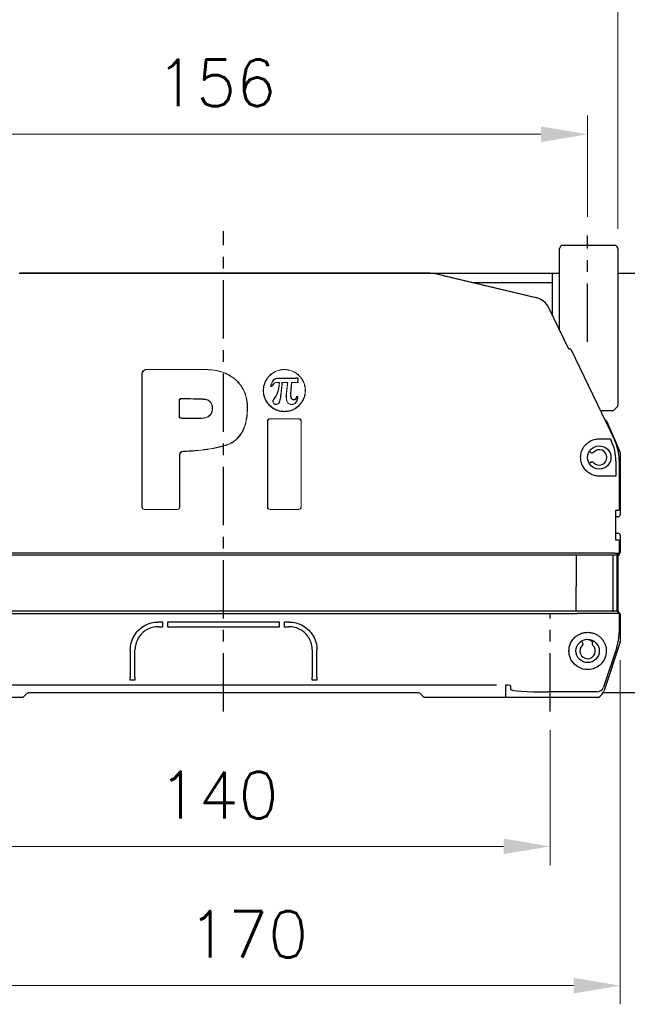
# Model space of a CAD drawing. Header units: millimetres. Extents: x 2163 to 8256, y 0 to 2680.
# Tile 25 of 47: x 5629 to 5759, y 655 to 866. Entities that reach past the tile are written whole.
import ezdxf

# ---------------------------------------------------------------- set-up
doc = ezdxf.new("R2010")
doc.units = ezdxf.units.MM
doc.linetypes.add('CENTERX2', pattern=[4, 2.5, -0.5, 0.5, -0.5])
doc.layers.add('可見 (ISO)', color=7, linetype='Continuous', lineweight=25)
doc.styles.add('尺寸標註', font='romans.shx', dxfattribs={"bigfont": 'CHINESET.SHX'})
doc.dimstyles.new('CNS4~1$0', dxfattribs={"dimtxt": 10, "dimasz": 10, "dimexe": 4, "dimexo": 4, "dimgap": 6, "dimtad": 1, "dimtoh": 1, "dimdsep": 46, "dimtxsty": '尺寸標註', "dimcen": 0, "dimclrd": 2, "dimclre": 2, "dimclrt": 3, "dimadec": 0, "dimazin": 2, "dimtp": 0.1, "dimtm": 0.1, "dimtfac": 0.71, "dimtmove": 0, "dimatfit": 0, "dimfxl": 4, "dimlwd": 13, "dimlwe": 13, "dimarcsym": 0})

# ---------------------------------------------------------------- blocks, each defined once
blk = doc.blocks.new('*D23')
at = {"color": 2, "lineweight": 13, "transparency": 16777216}
for p, q in [((5602.36, 713.86), (5602.36, 684.96)), ((5742.36, 713.86), (5742.36, 684.96)), ((5612.36, 688.96), (5732.36, 688.96))]:
    blk.add_line(p, q, dxfattribs=at)
at = {"color": 2, "transparency": 16777216}
for points in [[(5612.36, 690.63), (5612.36, 687.3), (5602.36, 688.96)], [(5732.36, 690.63), (5732.36, 687.3), (5742.36, 688.96)]]:
    blk.add_solid(points, dxfattribs=at)
at = {"layer": 'Defpoints', "color": 0, "transparency": 16777216}
for p in [(5602.36, 717.86), (5742.36, 717.86), (5742.36, 688.96)]:
    blk.add_point(p, dxfattribs=at)
at = {"color": 3, "transparency": 16777216, "insert": (5671.28, 699.96), "char_height": 10, "attachment_point": 5, "style": '尺寸標註'}
blk.add_mtext('140', dxfattribs=at)
blk = doc.blocks.new('*D24')
at = {"color": 2, "lineweight": 13, "transparency": 16777216}
for p, q in [((5587.36, 728.86), (5587.36, 655.1)), ((5757.36, 728.86), (5757.36, 655.1)), ((5597.36, 659.1), (5747.36, 659.1))]:
    blk.add_line(p, q, dxfattribs=at)
at = {"color": 2, "transparency": 16777216}
for points in [[(5597.36, 660.76), (5597.36, 657.43), (5587.36, 659.1)], [(5747.36, 660.76), (5747.36, 657.43), (5757.36, 659.1)]]:
    blk.add_solid(points, dxfattribs=at)
at = {"layer": 'Defpoints', "color": 0, "transparency": 16777216}
for p in [(5587.36, 732.86), (5757.36, 732.86), (5757.36, 659.1)]:
    blk.add_point(p, dxfattribs=at)
at = {"color": 3, "transparency": 16777216, "insert": (5677.6, 670.1), "char_height": 10, "attachment_point": 5, "style": '尺寸標註'}
blk.add_mtext('170', dxfattribs=at)
blk = doc.blocks.new('*D27')
at = {"color": 2, "lineweight": 13, "transparency": 16777216}
for p, q in [((5594.36, 823.96), (5594.36, 845.67)), ((5750.36, 823.96), (5750.36, 845.67)), ((5740.36, 841.67), (5604.36, 841.67))]:
    blk.add_line(p, q, dxfattribs=at)
at = {"color": 2, "transparency": 16777216}
for points in [[(5604.36, 843.33), (5604.36, 840), (5594.36, 841.67)], [(5740.36, 843.33), (5740.36, 840), (5750.36, 841.67)]]:
    blk.add_solid(points, dxfattribs=at)
at = {"layer": 'Defpoints', "color": 0, "transparency": 16777216}
for p in [(5594.36, 841.67), (5594.36, 819.96), (5750.36, 819.96)]:
    blk.add_point(p, dxfattribs=at)
at = {"color": 3, "transparency": 16777216, "insert": (5670.78, 852.67), "char_height": 10, "attachment_point": 5, "style": '尺寸標註'}
blk.add_mtext('156', dxfattribs=at)
blk = doc.blocks.new('*D28')
at = {"color": 2, "lineweight": 13, "transparency": 16777216}
for p, q in [((5587.86, 821.36), (5587.86, 874.05)), ((5756.86, 821.36), (5756.86, 874.05)), ((5746.86, 870.05), (5597.86, 870.05))]:
    blk.add_line(p, q, dxfattribs=at)
at = {"color": 2, "transparency": 16777216}
for points in [[(5597.86, 871.72), (5597.86, 868.38), (5587.86, 870.05)], [(5746.86, 871.72), (5746.86, 868.38), (5756.86, 870.05)]]:
    blk.add_solid(points, dxfattribs=at)
at = {"layer": 'Defpoints', "color": 0, "transparency": 16777216}
for p in [(5587.86, 870.05), (5587.86, 817.36), (5756.86, 817.36)]:
    blk.add_point(p, dxfattribs=at)
at = {"color": 3, "transparency": 16777216, "insert": (5673.95, 881.05), "char_height": 10, "attachment_point": 5, "style": '尺寸標註'}
blk.add_mtext('169', dxfattribs=at)

msp = doc.modelspace()

# ---------------------------------------------------------------- linework, layer by layer
at = {"color": 4, "linetype": 'CENTERX2', "ltscale": 5}
for p, q in [((5672.356, 717.864), (5672.356, 820.864)), ((5750.356, 797.164), (5750.356, 819.964)), ((5742.356, 717.864), (5742.356, 738.816))]:
    msp.add_line(p, q, dxfattribs=at)
at = {"color": 7, "linetype": 'Continuous', "lineweight": 15}
for p, q in [((5654.832, 790.213), (5654.869, 790.194)), ((5655.83, 791.21), (5655.867, 791.191)), ((5668.524, 791.196), (5668.529, 791.214)), ((5685.377, 791.199), (5685.362, 791.218)), ((5674.861, 789.058), (5674.895, 789.068)), ((5683.333, 788.363), (5683.37, 788.342)), ((5683.527, 789.236), (5683.522, 789.323)), ((5684.433, 789.301), (5684.446, 789.391)), ((5684.594, 785.873), (5684.665, 785.891)), ((5662.808, 781.228), (5662.808, 784.512)), ((5662.808, 784.512), (5662.876, 784.432)), ((5662.876, 784.432), (5662.876, 781.273)), ((5663.381, 784.93), (5663.313, 785.01)), ((5668.456, 784.782), (5668.466, 784.859)), ((5682.945, 784.256), (5682.901, 784.27)), ((5683.398, 785.194), (5683.363, 785.248)), ((5683.851, 783.803), (5683.882, 783.769)), ((5686.696, 783.771), (5686.704, 783.734)), ((5686.729, 785.355), (5686.802, 785.385)), ((5687.894, 785.051), (5687.925, 785)), ((5662.876, 781.273), (5662.808, 781.228)), ((5669.916, 782.95), (5669.97, 782.967)), ((5677.422, 782.998), (5677.473, 782.981)), ((5685.357, 782.181), (5685.372, 782.253)), ((5663.374, 780.775), (5663.306, 780.731)), ((5667.4, 780.776), (5667.396, 780.731)), ((5681.749, 780.169), (5681.817, 780.124)), ((5682.315, 780.622), (5682.247, 780.667)), ((5688.476, 780.664), (5688.438, 780.619)), ((5688.936, 780.121), (5688.974, 780.166)), ((5673.908, 775.44), (5673.933, 775.392)), ((5662.901, 761.728), (5662.901, 772.967)), ((5662.901, 772.967), (5662.969, 772.916)), ((5662.969, 772.916), (5662.969, 761.708)), ((5663.644, 773.714), (5663.71, 773.663)), ((5654.869, 761.728), (5654.832, 761.708)), ((5655.331, 761.21), (5655.368, 761.229)), ((5662.471, 761.211), (5662.404, 761.231)), ((5662.969, 761.708), (5662.901, 761.728)), ((5681.817, 761.727), (5681.749, 761.707)), ((5682.247, 761.21), (5682.315, 761.23)), ((5688.475, 761.211), (5688.437, 761.231)), ((5688.974, 761.709), (5688.936, 761.729))]:
    msp.add_line(p, q, dxfattribs=at)
at = {"color": 7, "linetype": 'Continuous', "lineweight": 15, "flags": 128}
for points in [[(5688.3, 788.433), (5688.133, 788.434), (5687.965, 788.434), (5687.798, 788.434), (5687.631, 788.434), (5687.463, 788.434), (5687.296, 788.435), (5687.129, 788.435), (5686.961, 788.435)], [(5682.247, 780.667), (5683.026, 780.667), (5683.805, 780.666), (5684.583, 780.666), (5685.362, 780.666), (5686.141, 780.665), (5686.919, 780.665), (5687.698, 780.665), (5688.476, 780.664)]]:
    msp.add_lwpolyline(points, dxfattribs=at)
at = {"color": 7, "linetype": 'Continuous', "lineweight": 15}
for points, knots in [([(5654.832, 790.213), (5654.832, 790.345), (5654.858, 790.474), (5654.958, 790.715), (5655.032, 790.826), (5655.308, 791.102), (5655.566, 791.209), (5655.83, 791.21)], [0, 0, 0, 0, 0.25, 0.25, 0.5, 0.5, 1, 1, 1, 1]), ([(5654.869, 790.194), (5654.869, 790.326), (5654.895, 790.455), (5654.995, 790.697), (5655.069, 790.807), (5655.345, 791.083), (5655.603, 791.191), (5655.867, 791.191)], [0, 0, 0, 0, 0.25, 0.25, 0.5, 0.5, 1, 1, 1, 1]), ([(5674.861, 789.058), (5674.428, 789.435), (5673.964, 789.76), (5673.221, 790.173), (5672.966, 790.298), (5672.44, 790.523), (5672.17, 790.622), (5671.357, 790.881), (5670.801, 791.001), (5669.67, 791.157), (5669.097, 791.192), (5668.524, 791.192)], [0, 0, 0, 0, 0.25, 0.25, 0.375, 0.375, 0.5, 0.5, 0.75, 0.75, 1, 1, 1, 1]), ([(5668.529, 791.211), (5669.104, 791.211), (5669.676, 791.176), (5670.524, 791.059), (5670.806, 791.01), (5671.366, 790.886), (5671.645, 790.812), (5672.465, 790.552), (5672.989, 790.33), (5673.984, 789.779), (5674.46, 789.447), (5674.895, 789.068)], [0, 0, 0, 0, 0.25, 0.25, 0.375, 0.375, 0.5, 0.5, 0.75, 0.75, 1, 1, 1, 1]), ([(5685.357, 782.181), (5685.059, 782.181), (5684.765, 782.211), (5684.187, 782.327), (5683.9, 782.413), (5683.352, 782.639), (5683.093, 782.778), (5682.603, 783.108), (5682.371, 783.299), (5681.954, 783.717), (5681.766, 783.944), (5681.436, 784.439), (5681.296, 784.702), (5681.073, 785.246), (5680.987, 785.531), (5680.872, 786.114), (5680.843, 786.407), (5680.843, 786.996), (5680.874, 787.295), (5680.989, 787.874), (5681.074, 788.156), (5681.299, 788.703), (5681.44, 788.967), (5681.768, 789.455), (5681.955, 789.683), (5682.376, 790.103), (5682.604, 790.291), (5683.093, 790.619), (5683.357, 790.76), (5683.905, 790.986), (5684.186, 791.071), (5684.765, 791.187), (5685.064, 791.218), (5685.362, 791.218)], [0, 0, 0, 0, 0.0625, 0.0625, 0.125, 0.125, 0.1875, 0.1875, 0.25, 0.25, 0.3125, 0.3125, 0.375, 0.375, 0.4375, 0.4375, 0.5, 0.5, 0.5625, 0.5625, 0.625, 0.625, 0.6875, 0.6875, 0.75, 0.75, 0.8125, 0.8125, 0.875, 0.875, 0.9375, 0.9375, 1, 1, 1, 1]), ([(5685.377, 791.199), (5685.082, 791.199), (5684.791, 791.169), (5684.22, 791.055), (5683.936, 790.97), (5683.395, 790.746), (5683.138, 790.609), (5682.654, 790.284), (5682.424, 790.095), (5682.012, 789.683), (5681.826, 789.458), (5681.499, 788.97), (5681.361, 788.711), (5681.14, 788.173), (5681.055, 787.891), (5680.939, 787.315), (5680.91, 787.025), (5680.909, 786.442), (5680.938, 786.146), (5681.052, 785.573), (5681.135, 785.294), (5681.356, 784.751), (5681.495, 784.489), (5681.818, 784.005), (5682.003, 783.779), (5682.419, 783.361), (5682.644, 783.175), (5683.127, 782.849), (5683.388, 782.708), (5683.93, 782.484), (5684.209, 782.399), (5684.782, 782.284), (5685.077, 782.253), (5685.372, 782.253)], [0, 0, 0, 0, 0.0625, 0.0625, 0.125, 0.125, 0.1875, 0.1875, 0.25, 0.25, 0.3125, 0.3125, 0.375, 0.375, 0.4375, 0.4375, 0.5, 0.5, 0.5625, 0.5625, 0.625, 0.625, 0.6875, 0.6875, 0.75, 0.75, 0.8125, 0.8125, 0.875, 0.875, 0.9375, 0.9375, 1, 1, 1, 1]), ([(5685.362, 791.218), (5685.661, 791.218), (5685.955, 791.188), (5686.533, 791.072), (5686.821, 790.986), (5687.368, 790.76), (5687.628, 790.621), (5688.119, 790.292), (5688.351, 790.1), (5688.768, 789.683), (5688.956, 789.455), (5689.287, 788.961), (5689.427, 788.698), (5689.65, 788.154), (5689.736, 787.868), (5689.851, 787.285), (5689.88, 786.992), (5689.88, 786.403), (5689.85, 786.104), (5689.734, 785.525), (5689.65, 785.243), (5689.425, 784.695), (5689.283, 784.431), (5688.955, 783.942), (5688.768, 783.715), (5688.346, 783.293), (5688.118, 783.106), (5687.629, 782.777), (5687.364, 782.636), (5686.816, 782.41), (5686.534, 782.326), (5685.955, 782.211), (5685.656, 782.18), (5685.357, 782.181)], [0, 0, 0, 0, 0.0625, 0.0625, 0.125, 0.125, 0.1875, 0.1875, 0.25, 0.25, 0.3125, 0.3125, 0.375, 0.375, 0.4375, 0.4375, 0.5, 0.5, 0.5625, 0.5625, 0.625, 0.625, 0.6875, 0.6875, 0.75, 0.75, 0.8125, 0.8125, 0.875, 0.875, 0.9375, 0.9375, 1, 1, 1, 1]), ([(5685.372, 782.253), (5685.668, 782.253), (5685.958, 782.282), (5686.53, 782.395), (5686.814, 782.481), (5687.356, 782.704), (5687.613, 782.841), (5688.098, 783.166), (5688.327, 783.356), (5688.74, 783.768), (5688.926, 783.993), (5689.254, 784.481), (5689.392, 784.741), (5689.613, 785.279), (5689.699, 785.561), (5689.814, 786.138), (5689.843, 786.428), (5689.844, 787.011), (5689.815, 787.307), (5689.701, 787.88), (5689.618, 788.159), (5689.397, 788.702), (5689.257, 788.964), (5688.934, 789.449), (5688.749, 789.674), (5688.333, 790.092), (5688.107, 790.279), (5687.624, 790.604), (5687.362, 790.745), (5686.82, 790.969), (5686.541, 791.053), (5685.968, 791.169), (5685.673, 791.199), (5685.377, 791.199)], [0, 0, 0, 0, 0.0625, 0.0625, 0.125, 0.125, 0.1875, 0.1875, 0.25, 0.25, 0.3125, 0.3125, 0.375, 0.375, 0.4375, 0.4375, 0.5, 0.5, 0.5625, 0.5625, 0.625, 0.625, 0.6875, 0.6875, 0.75, 0.75, 0.8125, 0.8125, 0.875, 0.875, 0.9375, 0.9375, 1, 1, 1, 1]), ([(5677.422, 782.998), (5677.422, 783.568), (5677.379, 784.13), (5677.237, 784.961), (5677.176, 785.236), (5677.024, 785.781), (5676.933, 786.053), (5676.614, 786.843), (5676.343, 787.337), (5675.847, 788.028), (5675.666, 788.251), (5675.281, 788.671), (5675.076, 788.87), (5674.861, 789.058)], [0, 0, 0, 0, 0.25, 0.25, 0.375, 0.375, 0.5, 0.5, 0.75, 0.75, 0.875, 0.875, 1, 1, 1, 1]), ([(5674.895, 789.068), (5675.328, 788.691), (5675.712, 788.275), (5676.375, 787.356), (5676.656, 786.849), (5677.082, 785.799), (5677.234, 785.251), (5677.43, 784.123), (5677.473, 783.554), (5677.473, 782.981)], [0, 0, 0, 0, 0.25, 0.25, 0.5, 0.5, 0.75, 0.75, 1, 1, 1, 1]), ([(5682.424, 787.578), (5682.475, 787.75), (5682.525, 787.922), (5682.636, 788.261), (5682.698, 788.43), (5682.854, 788.753), (5682.95, 788.907), (5683.197, 789.164), (5683.35, 789.265), (5683.522, 789.323)], [0, 0, 0, 0, 0.25, 0.25, 0.5, 0.5, 0.75, 0.75, 1, 1, 1, 1]), ([(5683.37, 788.342), (5683.275, 788.298), (5683.196, 788.228), (5683.06, 788.07), (5683.001, 787.983), (5682.873, 787.818), (5682.802, 787.739), (5682.63, 787.622), (5682.529, 787.586), (5682.424, 787.578)], [0, 0, 0, 0, 0.25, 0.25, 0.5, 0.5, 0.75, 0.75, 1, 1, 1, 1]), ([(5683.527, 789.236), (5683.447, 789.209), (5683.372, 789.173), (5683.231, 789.083), (5683.166, 789.029), (5682.991, 788.85), (5682.9, 788.706), (5682.678, 788.261), (5682.588, 787.938), (5682.492, 787.619)], [0, 0, 0, 0, 0.125, 0.125, 0.25, 0.25, 0.5, 0.5, 1, 1, 1, 1]), ([(5682.492, 787.619), (5682.585, 787.641), (5682.67, 787.689), (5682.811, 787.814), (5682.869, 787.89), (5682.983, 788.043), (5683.039, 788.12), (5683.169, 788.259), (5683.245, 788.321), (5683.333, 788.363)], [0, 0, 0, 0, 0.25, 0.25, 0.5, 0.5, 0.75, 0.75, 1, 1, 1, 1]), ([(5683.333, 788.363), (5683.484, 788.434), (5683.65, 788.458), (5683.978, 788.468), (5684.141, 788.454), (5684.303, 788.427)], [0, 0, 0, 0, 0.5, 0.5, 1, 1, 1, 1]), ([(5683.363, 785.248), (5683.52, 785.481), (5683.648, 785.726), (5683.863, 786.235), (5683.951, 786.5), (5684.162, 787.306), (5684.235, 787.854), (5684.258, 788.41)], [0, 0, 0, 0, 0.25, 0.25, 0.5, 0.5, 1, 1, 1, 1]), ([(5684.258, 788.41), (5684.109, 788.432), (5683.959, 788.443), (5683.66, 788.43), (5683.508, 788.407), (5683.37, 788.342)], [0, 0, 0, 0, 0.5, 0.5, 1, 1, 1, 1]), ([(5684.303, 788.427), (5684.293, 788.144), (5684.269, 787.862), (5684.192, 787.301), (5684.139, 787.021), (5683.997, 786.473), (5683.908, 786.202), (5683.688, 785.68), (5683.557, 785.43), (5683.398, 785.194)], [0, 0, 0, 0, 0.25, 0.25, 0.5, 0.5, 0.75, 0.75, 1, 1, 1, 1]), ([(5683.522, 789.323), (5683.67, 789.373), (5683.824, 789.387), (5684.135, 789.396), (5684.291, 789.391), (5684.446, 789.391)], [0, 0, 0, 0, 0.5, 0.5, 1, 1, 1, 1]), ([(5684.433, 789.301), (5684.28, 789.301), (5684.128, 789.306), (5683.824, 789.297), (5683.673, 789.285), (5683.527, 789.236)], [0, 0, 0, 0, 0.5, 0.5, 1, 1, 1, 1]), ([(5688.184, 789.333), (5687.559, 789.3), (5686.934, 789.296), (5685.683, 789.294), (5685.058, 789.3), (5684.433, 789.301)], [0, 0, 0, 0, 0.5, 0.5, 1, 1, 1, 1]), ([(5684.446, 789.391), (5685.077, 789.39), (5685.707, 789.384), (5686.967, 789.386), (5687.597, 789.391), (5688.227, 789.425)], [0, 0, 0, 0, 0.5, 0.5, 1, 1, 1, 1]), ([(5684.919, 788.432), (5684.897, 788.179), (5684.875, 787.926), (5684.852, 787.674), (5684.825, 787.376), (5684.796, 787.079), (5684.765, 786.782), (5684.734, 786.484), (5684.701, 786.187), (5684.665, 785.891)], [0, 0, 0, 0, 0.0007620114, 0.0007620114, 0.0007620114, 0.0016593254, 0.0016593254, 0.0016593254, 0.0025568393, 0.0025568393, 0.0025568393, 0.0025568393]), ([(5684.853, 788.46), (5685.058, 788.449), (5685.264, 788.459), (5685.572, 788.466), (5685.674, 788.467), (5685.879, 788.458), (5685.981, 788.45), (5686.082, 788.427)], [0, 0, 0, 0, 0.5, 0.5, 0.75, 0.75, 1, 1, 1, 1]), ([(5686.04, 788.412), (5685.855, 788.445), (5685.668, 788.442), (5685.294, 788.434), (5685.107, 788.425), (5684.919, 788.432)], [0, 0, 0, 0, 0.5, 0.5, 1, 1, 1, 1]), ([(5686.704, 783.734), (5686.597, 783.751), (5686.494, 783.781), (5686.299, 783.878), (5686.213, 783.943), (5685.993, 784.182), (5685.905, 784.387), (5685.799, 784.802), (5685.777, 785.018), (5685.762, 785.446), (5685.769, 785.658), (5685.809, 786.295), (5685.864, 786.718), (5685.945, 787.352), (5685.972, 787.563), (5686.018, 787.987), (5686.037, 788.199), (5686.04, 788.412)], [0, 0, 0, 0, 0.0625, 0.0625, 0.125, 0.125, 0.25, 0.25, 0.375, 0.375, 0.5, 0.5, 0.75, 0.75, 0.875, 0.875, 1, 1, 1, 1]), ([(5686.082, 788.427), (5686.081, 788.215), (5686.064, 788.004), (5686.02, 787.584), (5685.993, 787.374), (5685.913, 786.744), (5685.857, 786.324), (5685.813, 785.691), (5685.804, 785.478), (5685.815, 785.054), (5685.833, 784.841), (5685.928, 784.429), (5686.006, 784.225), (5686.216, 783.982), (5686.299, 783.916), (5686.489, 783.817), (5686.591, 783.787), (5686.696, 783.771)], [0, 0, 0, 0, 0.125, 0.125, 0.25, 0.25, 0.5, 0.5, 0.625, 0.625, 0.75, 0.75, 0.875, 0.875, 0.9375, 0.9375, 1, 1, 1, 1]), ([(5686.729, 785.355), (5686.698, 785.614), (5686.696, 785.873), (5686.712, 786.392), (5686.73, 786.651), (5686.775, 787.168), (5686.801, 787.426), (5686.853, 787.943), (5686.88, 788.201), (5686.89, 788.46)], [0, 0, 0, 0, 0.25, 0.25, 0.5, 0.5, 0.75, 0.75, 1, 1, 1, 1]), ([(5686.961, 788.435), (5686.949, 788.18), (5686.922, 787.927), (5686.871, 787.419), (5686.845, 787.166), (5686.802, 786.658), (5686.784, 786.403), (5686.77, 785.895), (5686.771, 785.64), (5686.802, 785.385)], [0, 0, 0, 0, 0.25, 0.25, 0.5, 0.5, 0.75, 0.75, 1, 1, 1, 1]), ([(5686.89, 788.461), (5687.332, 788.46), (5687.774, 788.46), (5688.216, 788.459), (5688.216, 788.459)], [0.0000025, 0.0000025, 0.0000025, 0.0000025, 1, 1.0000056, 1.0000056, 1.0000056, 1.0000056]), ([(5688.184, 789.333), (5688.191, 789.347), (5688.198, 789.361), (5688.204, 789.375), (5688.208, 789.384), (5688.212, 789.392), (5688.216, 789.4), (5688.219, 789.408), (5688.223, 789.416), (5688.227, 789.425)], [0, 0, 0, 0, 0.00030174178, 0.00030174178, 0.00030174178, 0.00047740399, 0.00047740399, 0.00047740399, 0.00065306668, 0.00065306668, 0.00065306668, 0.00065306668]), ([(5688.216, 788.459), (5688.2, 788.606), (5688.21, 788.753), (5688.226, 788.974), (5688.232, 789.047), (5688.231, 789.157), (5688.229, 789.194), (5688.217, 789.267), (5688.206, 789.303), (5688.184, 789.333)], [0, 0, 0, 0, 0.5, 0.5, 0.75, 0.75, 0.875, 0.875, 1, 1, 1, 1]), ([(5688.3, 788.433), (5688.286, 788.438), (5688.272, 788.442), (5688.258, 788.446), (5688.244, 788.45), (5688.23, 788.455), (5688.216, 788.459)], [0, 0, 0, 0, 0.00032791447, 0.00032791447, 0.00032791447, 0.0006558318, 0.0006558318, 0.0006558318, 0.0006558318]), ([(5688.227, 789.425), (5688.257, 789.394), (5688.277, 789.355), (5688.299, 789.274), (5688.304, 789.231), (5688.309, 789.105), (5688.302, 789.021), (5688.284, 788.769), (5688.271, 788.601), (5688.3, 788.433)], [0, 0, 0, 0, 0.125, 0.125, 0.25, 0.25, 0.5, 0.5, 1, 1, 1, 1]), ([(5683.851, 783.803), (5683.942, 783.835), (5684.023, 783.891), (5684.156, 784.029), (5684.209, 784.111), (5684.34, 784.367), (5684.392, 784.553), (5684.516, 785.113), (5684.548, 785.494), (5684.594, 785.873)], [0, 0, 0, 0, 0.125, 0.125, 0.25, 0.25, 0.5, 0.5, 1, 1, 1, 1]), ([(5684.665, 785.891), (5684.617, 785.5), (5684.584, 785.106), (5684.453, 784.529), (5684.396, 784.338), (5684.258, 784.08), (5684.201, 783.997), (5684.061, 783.858), (5683.977, 783.802), (5683.882, 783.769)], [0, 0, 0, 0, 0.5, 0.5, 0.75, 0.75, 0.875, 0.875, 1, 1, 1, 1]), ([(5688.254, 785.463), (5688.266, 785.35), (5688.268, 785.237), (5688.251, 785.013), (5688.232, 784.9), (5688.176, 784.682), (5688.138, 784.577), (5688.042, 784.374), (5687.982, 784.275), (5687.843, 784.098), (5687.762, 784.018), (5687.581, 783.882), (5687.482, 783.829), (5687.162, 783.711), (5686.93, 783.699), (5686.704, 783.734)], [0, 0, 0, 0, 0.125, 0.125, 0.25, 0.25, 0.375, 0.375, 0.5, 0.5, 0.625, 0.625, 0.75, 0.75, 1, 1, 1, 1]), ([(5687.894, 785.051), (5687.907, 785.074), (5687.914, 785.099), (5687.926, 785.15), (5687.931, 785.175), (5687.947, 785.252), (5687.96, 785.303), (5688.01, 785.395), (5688.05, 785.433), (5688.148, 785.471), (5688.202, 785.471), (5688.254, 785.463)], [0, 0, 0, 0, 0.125, 0.125, 0.25, 0.25, 0.5, 0.5, 0.75, 0.75, 1, 1, 1, 1]), ([(5688.184, 785.388), (5688.189, 785.394), (5688.195, 785.4), (5688.2, 785.406), (5688.218, 785.425), (5688.236, 785.444), (5688.254, 785.463)], [0, 0, 0, 0, 0.00015087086, 0.00015087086, 0.00015087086, 0.00065417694, 0.00065417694, 0.00065417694, 0.00065417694]), ([(5662.808, 784.512), (5662.808, 784.645), (5662.863, 784.775), (5663.049, 784.959), (5663.18, 785.012), (5663.313, 785.01)], [0, 0, 0, 0, 0.5, 0.5, 1, 1, 1, 1]), ([(5663.381, 784.93), (5663.248, 784.932), (5663.117, 784.879), (5662.931, 784.695), (5662.876, 784.565), (5662.876, 784.432)], [0, 0, 0, 0, 0.5, 0.5, 1, 1, 1, 1]), ([(5663.313, 785.01), (5664.172, 784.998), (5665.032, 784.985), (5666.32, 784.958), (5666.75, 784.947), (5667.394, 784.927), (5667.609, 784.92), (5667.931, 784.905), (5668.038, 784.9), (5668.199, 784.89), (5668.252, 784.886), (5668.359, 784.876), (5668.413, 784.873), (5668.466, 784.859)], [0, 0, 0, 0, 0.5, 0.5, 0.75, 0.75, 0.875, 0.875, 0.9375, 0.9375, 0.96875, 0.96875, 1, 1, 1, 1]), ([(5668.456, 784.782), (5668.404, 784.795), (5668.351, 784.798), (5668.246, 784.807), (5668.193, 784.811), (5668.035, 784.821), (5667.929, 784.827), (5667.612, 784.841), (5667.401, 784.848), (5666.766, 784.868), (5666.343, 784.878), (5665.074, 784.905), (5664.227, 784.918), (5663.381, 784.93)], [0, 0, 0, 0, 0.03125, 0.03125, 0.0625, 0.0625, 0.125, 0.125, 0.25, 0.25, 0.5, 0.5, 1, 1, 1, 1]), ([(5669.916, 782.95), (5669.916, 783.164), (5669.893, 783.375), (5669.804, 783.683), (5669.765, 783.784), (5669.669, 783.974), (5669.611, 784.064), (5669.476, 784.232), (5669.4, 784.307), (5669.235, 784.442), (5669.145, 784.502), (5668.864, 784.657), (5668.664, 784.73), (5668.456, 784.782)], [0, 0, 0, 0, 0.25, 0.25, 0.375, 0.375, 0.5, 0.5, 0.625, 0.625, 0.75, 0.75, 1, 1, 1, 1]), ([(5668.466, 784.859), (5668.68, 784.805), (5668.887, 784.73), (5669.273, 784.515), (5669.447, 784.375), (5669.656, 784.116), (5669.715, 784.023), (5669.814, 783.827), (5669.855, 783.723), (5669.946, 783.406), (5669.97, 783.189), (5669.97, 782.967)], [0, 0, 0, 0, 0.25, 0.25, 0.5, 0.5, 0.625, 0.625, 0.75, 0.75, 1, 1, 1, 1]), ([(5682.901, 784.27), (5682.89, 784.363), (5682.902, 784.456), (5682.955, 784.633), (5682.996, 784.716), (5683.138, 784.955), (5683.26, 785.095), (5683.363, 785.248)], [0, 0, 0, 0, 0.25, 0.25, 0.5, 0.5, 1, 1, 1, 1]), ([(5683.882, 783.769), (5683.783, 783.734), (5683.678, 783.719), (5683.469, 783.729), (5683.365, 783.753), (5683.175, 783.839), (5683.088, 783.903), (5682.956, 784.065), (5682.912, 784.165), (5682.901, 784.27)], [0, 0, 0, 0, 0.25, 0.25, 0.5, 0.5, 0.75, 0.75, 1, 1, 1, 1]), ([(5683.398, 785.194), (5683.298, 785.046), (5683.181, 784.911), (5683.043, 784.683), (5683.002, 784.605), (5682.948, 784.434), (5682.935, 784.345), (5682.945, 784.256)], [0, 0, 0, 0, 0.5, 0.5, 0.75, 0.75, 1, 1, 1, 1]), ([(5682.945, 784.256), (5682.956, 784.159), (5682.996, 784.069), (5683.119, 783.921), (5683.2, 783.864), (5683.463, 783.748), (5683.668, 783.739), (5683.851, 783.803)], [0, 0, 0, 0, 0.25, 0.25, 0.5, 0.5, 1, 1, 1, 1]), ([(5686.696, 783.771), (5686.803, 783.754), (5686.909, 783.748), (5687.121, 783.763), (5687.227, 783.784), (5687.427, 783.855), (5687.524, 783.905), (5687.696, 784.03), (5687.773, 784.105), (5687.974, 784.354), (5688.067, 784.551), (5688.18, 784.959), (5688.201, 785.174), (5688.184, 785.388)], [0, 0, 0, 0, 0.125, 0.125, 0.25, 0.25, 0.375, 0.375, 0.5, 0.5, 0.75, 0.75, 1, 1, 1, 1]), ([(5687.925, 785), (5687.89, 784.939), (5687.848, 784.884), (5687.745, 784.789), (5687.686, 784.75), (5687.491, 784.671), (5687.343, 784.674), (5687.079, 784.768), (5686.964, 784.857), (5686.797, 785.082), (5686.745, 785.216), (5686.729, 785.355)], [0, 0, 0, 0, 0.125, 0.125, 0.25, 0.25, 0.5, 0.5, 0.75, 0.75, 1, 1, 1, 1]), ([(5686.802, 785.385), (5686.817, 785.257), (5686.864, 785.134), (5687.014, 784.929), (5687.118, 784.845), (5687.359, 784.754), (5687.493, 784.749), (5687.735, 784.845), (5687.829, 784.939), (5687.894, 785.051)], [0, 0, 0, 0, 0.25, 0.25, 0.5, 0.5, 0.75, 0.75, 1, 1, 1, 1]), ([(5688.184, 785.388), (5688.141, 785.389), (5688.097, 785.38), (5688.029, 785.327), (5688.009, 785.288), (5687.982, 785.206), (5687.974, 785.164), (5687.956, 785.08), (5687.948, 785.038), (5687.925, 785)], [0, 0, 0, 0, 0.25, 0.25, 0.5, 0.5, 0.75, 0.75, 1, 1, 1, 1]), ([(5663.306, 780.731), (5663.174, 780.731), (5663.046, 780.784), (5662.862, 780.968), (5662.808, 781.097), (5662.808, 781.228)], [0, 0, 0, 0, 0.5, 0.5, 1, 1, 1, 1]), ([(5662.876, 781.273), (5662.876, 781.142), (5662.929, 781.013), (5663.113, 780.829), (5663.242, 780.775), (5663.374, 780.775)], [0, 0, 0, 0, 0.5, 0.5, 1, 1, 1, 1]), ([(5669.97, 782.967), (5669.97, 782.641), (5669.931, 782.321), (5669.759, 781.859), (5669.684, 781.715), (5669.493, 781.45), (5669.378, 781.331), (5669.121, 781.132), (5668.977, 781.049), (5668.68, 780.918), (5668.526, 780.869), (5668.048, 780.757), (5667.723, 780.731), (5667.396, 780.731)], [0, 0, 0, 0, 0.25, 0.25, 0.375, 0.375, 0.5, 0.5, 0.625, 0.625, 0.75, 0.75, 1, 1, 1, 1]), ([(5667.4, 780.776), (5667.719, 780.776), (5668.034, 780.801), (5668.498, 780.907), (5668.652, 780.954), (5668.943, 781.08), (5669.083, 781.159), (5669.335, 781.353), (5669.446, 781.465), (5669.634, 781.722), (5669.708, 781.865), (5669.82, 782.162), (5669.858, 782.319), (5669.906, 782.632), (5669.916, 782.79), (5669.916, 782.95)], [0, 0, 0, 0, 0.25, 0.25, 0.375, 0.375, 0.5, 0.5, 0.625, 0.625, 0.75, 0.75, 0.875, 0.875, 1, 1, 1, 1]), ([(5673.908, 775.44), (5674.234, 775.612), (5674.539, 775.814), (5675.105, 776.277), (5675.366, 776.54), (5675.832, 777.102), (5676.039, 777.403), (5676.405, 778.04), (5676.561, 778.371), (5676.829, 779.046), (5676.94, 779.391), (5677.126, 780.095), (5677.201, 780.455), (5677.373, 781.538), (5677.422, 782.266), (5677.422, 782.998)], [0, 0, 0, 0, 0.125, 0.125, 0.25, 0.25, 0.375, 0.375, 0.5, 0.5, 0.625, 0.625, 0.75, 0.75, 1, 1, 1, 1]), ([(5677.473, 782.981), (5677.473, 782.245), (5677.423, 781.514), (5677.25, 780.428), (5677.175, 780.066), (5676.986, 779.356), (5676.873, 779.009), (5676.605, 778.334), (5676.448, 778.006), (5676.084, 777.372), (5675.873, 777.064), (5675.402, 776.498), (5675.144, 776.238), (5674.574, 775.771), (5674.262, 775.565), (5673.933, 775.392)], [0, 0, 0, 0, 0.25, 0.25, 0.375, 0.375, 0.5, 0.5, 0.625, 0.625, 0.75, 0.75, 0.875, 0.875, 1, 1, 1, 1]), ([(5667.396, 780.732), (5667.395, 780.732), (5666.032, 780.731), (5664.669, 780.731), (5663.306, 780.731)], [0.0973821, 0.0973821, 0.0973821, 0.0973821, 0.09759304, 1.00021094, 1.00021094, 1.00021094, 1.00021094]), ([(5663.374, 780.775), (5663.881, 780.776), (5664.389, 780.776), (5664.897, 780.776), (5665.315, 780.776), (5665.732, 780.776), (5666.149, 780.776), (5666.566, 780.776), (5666.983, 780.776), (5667.4, 780.776)], [0, 0, 0, 0, 0.0015240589, 0.0015240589, 0.0015240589, 0.0027756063, 0.0027756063, 0.0027756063, 0.0040271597, 0.0040271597, 0.0040271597, 0.0040271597]), ([(5681.749, 780.169), (5681.749, 780.3), (5681.803, 780.429), (5681.987, 780.613), (5682.116, 780.667), (5682.247, 780.667)], [0, 0, 0, 0, 0.5, 0.5, 1, 1, 1, 1]), ([(5681.817, 780.124), (5681.817, 780.255), (5681.871, 780.384), (5682.054, 780.568), (5682.183, 780.622), (5682.315, 780.622)], [0, 0, 0, 0, 0.5, 0.5, 1, 1, 1, 1]), ([(5688.438, 780.619), (5687.423, 780.62), (5686.407, 780.62), (5685.391, 780.621), (5684.366, 780.621), (5683.34, 780.621), (5682.315, 780.622)], [0, 0, 0, 0, 0.0030480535, 0.0030480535, 0.0030480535, 0.0061248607, 0.0061248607, 0.0061248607, 0.0061248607]), ([(5688.438, 780.619), (5688.57, 780.619), (5688.699, 780.565), (5688.882, 780.382), (5688.936, 780.252), (5688.936, 780.121)], [0, 0, 0, 0, 0.5, 0.5, 1, 1, 1, 1]), ([(5688.476, 780.664), (5688.608, 780.664), (5688.737, 780.61), (5688.92, 780.427), (5688.974, 780.297), (5688.974, 780.166)], [0, 0, 0, 0, 0.5, 0.5, 1, 1, 1, 1]), ([(5663.644, 773.714), (5664.517, 773.718), (5665.389, 773.76), (5667.128, 773.902), (5667.995, 774.002), (5669.721, 774.262), (5670.58, 774.419), (5671.854, 774.721), (5672.276, 774.833), (5672.899, 775.028), (5673.105, 775.098), (5673.512, 775.253), (5673.713, 775.338), (5673.908, 775.44)], [0, 0, 0, 0, 0.25, 0.25, 0.5, 0.5, 0.75, 0.75, 0.875, 0.875, 0.9375, 0.9375, 1, 1, 1, 1]), ([(5673.933, 775.392), (5673.738, 775.289), (5673.538, 775.205), (5673.132, 775.05), (5672.927, 774.98), (5672.307, 774.785), (5671.887, 774.674), (5670.617, 774.372), (5669.762, 774.215), (5668.044, 773.956), (5667.18, 773.855), (5665.448, 773.712), (5664.58, 773.669), (5663.71, 773.663)], [0, 0, 0, 0, 0.0625, 0.0625, 0.125, 0.125, 0.25, 0.25, 0.5, 0.5, 0.75, 0.75, 1, 1, 1, 1]), ([(5662.901, 772.967), (5662.901, 773.065), (5662.92, 773.162), (5662.995, 773.342), (5663.05, 773.425), (5663.255, 773.632), (5663.448, 773.713), (5663.644, 773.714)], [0, 0, 0, 0, 0.25, 0.25, 0.5, 0.5, 1, 1, 1, 1]), ([(5663.71, 773.663), (5663.612, 773.662), (5663.516, 773.643), (5663.336, 773.567), (5663.254, 773.512), (5663.049, 773.305), (5662.969, 773.113), (5662.969, 772.916)], [0, 0, 0, 0, 0.25, 0.25, 0.5, 0.5, 1, 1, 1, 1]), ([(5655.331, 761.21), (5655.199, 761.209), (5655.07, 761.263), (5654.886, 761.447), (5654.832, 761.576), (5654.832, 761.708)], [0, 0, 0, 0, 0.5, 0.5, 1, 1, 1, 1]), ([(5655.368, 761.229), (5655.236, 761.229), (5655.107, 761.283), (5654.923, 761.467), (5654.869, 761.596), (5654.869, 761.728)], [0, 0, 0, 0, 0.5, 0.5, 1, 1, 1, 1]), ([(5662.471, 761.211), (5661.677, 761.211), (5660.09, 761.211), (5657.71, 761.21), (5656.124, 761.21), (5655.331, 761.21)], [0, 0, 0, 0, 0.33345127, 0.66678459, 1, 1, 1, 1]), ([(5662.901, 761.728), (5662.901, 761.597), (5662.848, 761.468), (5662.664, 761.285), (5662.535, 761.231), (5662.404, 761.231)], [0, 0, 0, 0, 0.5, 0.5, 1, 1, 1, 1]), ([(5662.969, 761.708), (5662.969, 761.577), (5662.915, 761.448), (5662.732, 761.265), (5662.603, 761.211), (5662.471, 761.211)], [0, 0, 0, 0, 0.5, 0.5, 1, 1, 1, 1]), ([(5682.247, 761.21), (5682.116, 761.21), (5681.987, 761.263), (5681.803, 761.447), (5681.749, 761.575), (5681.749, 761.707)], [0, 0, 0, 0, 0.5, 0.5, 1, 1, 1, 1]), ([(5682.315, 761.23), (5682.183, 761.23), (5682.054, 761.283), (5681.871, 761.466), (5681.817, 761.595), (5681.817, 761.727)], [0, 0, 0, 0, 0.5, 0.5, 1, 1, 1, 1]), ([(5688.475, 761.211), (5687.784, 761.211), (5686.4, 761.211), (5684.324, 761.21), (5682.939, 761.21), (5682.247, 761.21)], [0, 0, 0, 0, 0.3332444, 0.6665777, 1, 1, 1, 1]), ([(5688.936, 761.729), (5688.936, 761.597), (5688.882, 761.469), (5688.698, 761.285), (5688.569, 761.231), (5688.437, 761.231)], [0, 0, 0, 0, 0.5, 0.5, 1, 1, 1, 1]), ([(5688.974, 761.709), (5688.974, 761.578), (5688.92, 761.449), (5688.736, 761.265), (5688.607, 761.211), (5688.475, 761.211)], [0, 0, 0, 0, 0.5, 0.5, 1, 1, 1, 1])]:
    msp.add_open_spline(points, degree=3, knots=knots, dxfattribs=at)
for points in [[(5654.832, 761.708), (5654.832, 771.202), (5654.832, 780.719), (5654.832, 790.213)], [(5654.869, 790.194), (5654.869, 780.713), (5654.869, 771.209), (5654.869, 761.728)], [(5655.83, 791.21), (5660.062, 791.21), (5664.295, 791.211), (5668.529, 791.214)], [(5655.867, 791.191), (5660.085, 791.191), (5664.304, 791.193), (5668.524, 791.196)], [(5682.492, 787.619), (5682.469, 787.603), (5682.446, 787.59), (5682.424, 787.578)], [(5684.303, 788.427), (5684.288, 788.422), (5684.273, 788.416), (5684.258, 788.41)], [(5684.594, 785.873), (5684.7, 786.733), (5684.779, 787.597), (5684.853, 788.46)], [(5684.853, 788.46), (5684.875, 788.45), (5684.897, 788.441), (5684.919, 788.432)], [(5686.082, 788.427), (5686.068, 788.423), (5686.054, 788.417), (5686.04, 788.412)], [(5686.89, 788.461), (5686.914, 788.452), (5686.938, 788.444), (5686.961, 788.435)], [(5681.749, 761.707), (5681.749, 767.854), (5681.749, 774.013), (5681.749, 780.169)], [(5681.817, 780.124), (5681.817, 773.989), (5681.817, 767.853), (5681.817, 761.727)], [(5688.936, 761.729), (5688.936, 767.853), (5688.936, 773.988), (5688.936, 780.121)], [(5688.974, 780.166), (5688.974, 774.012), (5688.974, 767.855), (5688.974, 761.709)], [(5662.404, 761.231), (5660.058, 761.231), (5657.713, 761.23), (5655.368, 761.229)], [(5688.437, 761.231), (5686.397, 761.231), (5684.356, 761.23), (5682.315, 761.23)]]:
    msp.add_open_spline(points, degree=3, dxfattribs=at)
at = {"layer": '可見 (ISO)'}
for p, q in [((5744.356, 799.618), (5744.356, 817.157)), ((5744.503, 817.511), (5744.856, 817.864)), ((5744.856, 817.864), (5756.356, 817.864)), ((5756.356, 817.864), (5756.71, 817.511)), ((5756.856, 817.157), (5756.856, 783.571)), ((5628.563, 811.864), (5716.149, 811.864)), ((5716.057, 811.864), (5628.656, 811.864)), ((5716.149, 811.864), (5742.856, 811.864)), ((5739.346, 806.625), (5718.356, 811.596)), ((5719.413, 811.351), (5739.278, 806.646)), ((5742.856, 811.864), (5744.356, 811.864)), ((5742.856, 802.737), (5742.856, 811.864)), ((5756.856, 811.864), (5854.356, 811.864)), ((5725.689, 809.864), (5742.856, 809.864)), ((5746.301, 795.574), (5742.022, 804.471)), ((5746.767, 795.574), (5746.301, 795.574)), ((5746.767, 795.574), (5756.121, 776.123)), ((5755.649, 782.364), (5753.119, 782.364)), ((5756.71, 783.218), (5756.003, 782.511)), ((5754.486, 780.061), (5757.316, 773.459)), ((5752.856, 776.364), (5754.945, 776.364)), ((5754.945, 776.364), (5755.229, 776.364)), ((5755.229, 776.364), (5755.422, 775.964)), ((5751.045, 773.41), (5750.691, 773.614)), ((5757.356, 773.262), (5757.356, 760.114)), ((5750.691, 771.114), (5751.045, 771.319)), ((5756.407, 771.64), (5756.407, 768.364)), ((5757.106, 771.8), (5757.106, 761.075)), ((5756.152, 768.364), (5752.856, 768.364)), ((5756.407, 768.364), (5756.152, 768.364)), ((5756.407, 761.075), (5757.106, 761.075)), ((5756.407, 754.654), (5756.407, 761.075)), ((5756.856, 759.614), (5756.407, 759.614)), ((5756.407, 756.114), (5756.856, 756.114)), ((5757.106, 754.654), (5756.407, 754.654)), ((5757.106, 754.654), (5757.106, 751.374)), ((5757.356, 755.614), (5757.356, 752.071)), ((5596.623, 751.896), (5748.09, 751.896)), ((5748.09, 751.896), (5748.095, 751.896)), ((5756.173, 751.874), (5756.175, 751.874)), ((5756.175, 751.874), (5756.222, 751.874)), ((5756.222, 751.874), (5757.104, 751.874)), ((5757.104, 751.874), (5756.606, 751.374)), ((5757.104, 751.874), (5757.104, 751.374)), ((5757.21, 751.718), (5757.106, 751.614)), ((5747.997, 751.374), (5596.716, 751.374)), ((5755.677, 751.374), (5747.997, 751.374)), ((5755.725, 751.374), (5755.677, 751.374)), ((5756.606, 751.374), (5755.725, 751.374)), ((5755.725, 751.374), (5755.725, 739.374)), ((5757.104, 751.374), (5756.606, 751.374)), ((5756.606, 751.374), (5756.606, 739.374)), ((5756.856, 751.157), (5756.856, 739.571)), ((5757.104, 751.374), (5757.106, 751.374)), ((5747.933, 739.374), (5596.78, 739.374)), ((5755.631, 739.374), (5747.933, 739.374)), ((5755.632, 739.374), (5755.725, 739.374)), ((5755.725, 739.374), (5755.725, 739.374)), ((5755.726, 739.374), (5755.725, 739.374)), ((5756.606, 739.374), (5755.726, 739.374)), ((5756.606, 739.374), (5757.106, 738.874)), ((5757.003, 739.218), (5757.21, 739.011)), ((5596.58, 738.907), (5748.132, 738.907)), ((5659.356, 737.074), (5658.356, 737.074)), ((5659.356, 736.074), (5659.356, 737.074)), ((5684.356, 737.074), (5660.356, 737.074)), ((5660.356, 737.074), (5660.356, 736.074)), ((5684.356, 736.074), (5684.356, 737.074)), ((5685.356, 737.074), (5685.356, 736.074)), ((5686.356, 737.074), (5685.356, 737.074)), ((5748.141, 738.907), (5748.132, 738.907)), ((5757.106, 738.874), (5756.226, 738.874)), ((5757.106, 738.874), (5757.106, 734.793)), ((5757.356, 738.657), (5757.356, 732.945)), ((5658.356, 736.074), (5659.356, 736.074)), ((5660.356, 736.074), (5684.356, 736.074)), ((5685.356, 736.074), (5686.356, 736.074)), ((5748.856, 732.864), (5748.943, 732.864)), ((5751.402, 732.675), (5751.606, 733.029)), ((5757.331, 732.787), (5753.873, 722.416)), ((5652.356, 731.074), (5652.356, 725.226)), ((5653.356, 725.23), (5653.356, 731.074)), ((5691.356, 731.074), (5691.356, 725.23)), ((5692.356, 725.226), (5692.356, 731.074)), ((5756.594, 731.638), (5753.747, 723.097)), ((5652.356, 724.574), (5652.356, 725.226)), ((5653.356, 724.574), (5652.356, 724.574)), ((5653.356, 725.23), (5653.356, 724.574)), ((5691.356, 724.574), (5691.356, 725.23)), ((5692.356, 724.574), (5691.356, 724.574)), ((5692.356, 725.226), (5692.356, 724.574)), ((5613.856, 723.613), (5730.856, 723.613)), ((5732.856, 720.864), (5732.856, 723.635)), ((5733.856, 723.403), (5733.856, 722.633)), ((5629.356, 720.864), (5611.856, 720.864)), ((5630.21, 721.718), (5629.356, 720.864)), ((5714.149, 721.864), (5630.563, 721.864)), ((5715.356, 720.864), (5714.503, 721.718)), ((5732.856, 720.864), (5715.356, 720.864)), ((5740.856, 720.864), (5732.856, 720.864)), ((5752.686, 720.864), (5740.856, 720.864)), ((5752.328, 722.074), (5741.856, 722.074)), ((5854.356, 721.864), (5753.625, 721.864))]:
    msp.add_line(p, q, dxfattribs=at)
at = {"layer": '可見 (ISO)', "flags": 128}
for points in [[(5748.865, 772.101), (5748.857, 772.423), (5748.874, 772.744), (5748.917, 773.061), (5748.986, 773.373), (5749.077, 773.675), (5749.191, 773.966), (5749.326, 774.245), (5749.48, 774.509), (5749.65, 774.756), (5749.835, 774.985), (5750.032, 775.196), (5750.239, 775.389), (5750.453, 775.562), (5750.673, 775.716), (5750.896, 775.851), (5751.121, 775.968), (5751.346, 776.068), (5751.571, 776.152), (5751.793, 776.221), (5752.014, 776.275), (5752.23, 776.315), (5752.444, 776.343), (5752.652, 776.359), (5752.856, 776.364)], [(5748.913, 771.695), (5748.91, 771.712), (5748.907, 771.729), (5748.904, 771.746), (5748.902, 771.763), (5748.899, 771.78), (5748.897, 771.797), (5748.894, 771.814), (5748.892, 771.83), (5748.89, 771.847), (5748.888, 771.864), (5748.886, 771.881), (5748.884, 771.898), (5748.882, 771.914), (5748.88, 771.931), (5748.878, 771.948), (5748.876, 771.965), (5748.875, 771.982), (5748.873, 771.999), (5748.872, 772.016), (5748.87, 772.033), (5748.869, 772.05), (5748.867, 772.067), (5748.866, 772.084), (5748.865, 772.101)], [(5752.856, 768.364), (5752.662, 768.369), (5752.464, 768.384), (5752.262, 768.409), (5752.058, 768.445), (5751.851, 768.493), (5751.643, 768.553), (5751.435, 768.625), (5751.228, 768.711), (5751.023, 768.809), (5750.821, 768.921), (5750.623, 769.046), (5750.43, 769.184), (5750.242, 769.337), (5750.062, 769.502), (5749.892, 769.678), (5749.732, 769.866), (5749.583, 770.066), (5749.445, 770.276), (5749.32, 770.496), (5749.209, 770.723), (5749.112, 770.958), (5749.03, 771.198), (5748.964, 771.444), (5748.913, 771.695)], [(5748.095, 751.896), (5748.588, 751.895), (5749.074, 751.895), (5749.552, 751.895), (5750.022, 751.894), (5750.482, 751.894), (5750.931, 751.893), (5751.369, 751.892), (5751.794, 751.892), (5752.205, 751.891), (5752.599, 751.89), (5752.977, 751.889), (5753.338, 751.888), (5753.681, 751.888), (5754.006, 751.887), (5754.311, 751.886), (5754.595, 751.885), (5754.858, 751.884), (5755.099, 751.883), (5755.317, 751.882), (5755.513, 751.88), (5755.684, 751.879), (5755.832, 751.878), (5755.954, 751.877), (5756.052, 751.876), (5756.126, 751.875), (5756.173, 751.874)], [(5652.356, 731.074), (5652.369, 731.454), (5652.407, 731.839), (5652.47, 732.226), (5652.558, 732.612), (5652.672, 732.994), (5652.812, 733.368), (5652.977, 733.731), (5653.166, 734.082), (5653.376, 734.417), (5653.605, 734.736), (5653.851, 735.035), (5654.111, 735.313), (5654.388, 735.573), (5654.687, 735.819), (5655.005, 736.049), (5655.341, 736.26), (5655.692, 736.449), (5656.056, 736.615), (5656.431, 736.756), (5656.813, 736.871), (5657.2, 736.96), (5657.589, 737.023), (5657.975, 737.061), (5658.356, 737.074)], [(5686.356, 737.074), (5686.738, 737.061), (5687.124, 737.023), (5687.512, 736.96), (5687.899, 736.871), (5688.282, 736.756), (5688.657, 736.615), (5689.021, 736.449), (5689.372, 736.26), (5689.707, 736.049), (5690.026, 735.819), (5690.325, 735.573), (5690.602, 735.313), (5690.862, 735.035), (5691.108, 734.736), (5691.336, 734.417), (5691.547, 734.082), (5691.735, 733.731), (5691.901, 733.368), (5692.04, 732.994), (5692.155, 732.612), (5692.243, 732.226), (5692.306, 731.839), (5692.344, 731.454), (5692.356, 731.074)], [(5756.223, 738.874), (5756.173, 738.875), (5756.099, 738.877), (5755.999, 738.879), (5755.875, 738.881), (5755.726, 738.883), (5755.553, 738.884), (5755.357, 738.886), (5755.138, 738.888), (5754.896, 738.889), (5754.633, 738.89), (5754.348, 738.892), (5754.043, 738.894), (5753.718, 738.895), (5753.375, 738.896), (5753.014, 738.898), (5752.635, 738.899), (5752.242, 738.899), (5751.833, 738.9), (5751.41, 738.902), (5750.973, 738.903), (5750.525, 738.903), (5750.066, 738.904), (5749.597, 738.905), (5749.118, 738.906), (5748.633, 738.906), (5748.141, 738.907)], [(5756.226, 738.874), (5756.226, 738.874), (5756.226, 738.874), (5756.225, 738.874), (5756.225, 738.874), (5756.225, 738.874), (5756.225, 738.874), (5756.225, 738.874), (5756.225, 738.874), (5756.225, 738.874), (5756.225, 738.874), (5756.225, 738.874), (5756.224, 738.874), (5756.224, 738.874), (5756.224, 738.874), (5756.224, 738.874), (5756.224, 738.874), (5756.224, 738.874), (5756.224, 738.874), (5756.224, 738.874), (5756.224, 738.874), (5756.223, 738.874), (5756.223, 738.874), (5756.223, 738.874), (5756.223, 738.874)], [(5658.356, 736.074), (5658.039, 736.063), (5657.717, 736.032), (5657.393, 735.979), (5657.071, 735.905), (5656.752, 735.809), (5656.44, 735.692), (5656.136, 735.553), (5655.844, 735.395), (5655.564, 735.22), (5655.298, 735.028), (5655.049, 734.823), (5654.818, 734.607), (5654.602, 734.375), (5654.397, 734.126), (5654.206, 733.86), (5654.031, 733.58), (5653.874, 733.288), (5653.736, 732.985), (5653.62, 732.674), (5653.525, 732.356), (5653.451, 732.034), (5653.398, 731.711), (5653.367, 731.391), (5653.356, 731.074)], [(5691.356, 731.074), (5691.346, 731.391), (5691.314, 731.711), (5691.262, 732.034), (5691.188, 732.356), (5691.093, 732.674), (5690.977, 732.985), (5690.839, 733.288), (5690.682, 733.58), (5690.506, 733.86), (5690.316, 734.126), (5690.111, 734.375), (5689.895, 734.607), (5689.663, 734.823), (5689.414, 735.028), (5689.149, 735.22), (5688.869, 735.395), (5688.577, 735.553), (5688.273, 735.692), (5687.961, 735.809), (5687.642, 735.905), (5687.32, 735.979), (5686.996, 736.032), (5686.674, 736.063), (5686.356, 736.074)], [(5748.167, 734.212), (5748.34, 734.319), (5748.517, 734.416), (5748.698, 734.504), (5748.883, 734.583), (5749.07, 734.652), (5749.259, 734.711), (5749.449, 734.76), (5749.64, 734.8), (5749.832, 734.83), (5750.022, 734.85), (5750.212, 734.862), (5750.4, 734.864), (5750.585, 734.858), (5750.769, 734.843), (5750.949, 734.82), (5751.126, 734.79), (5751.3, 734.751), (5751.471, 734.706), (5751.637, 734.654), (5751.8, 734.595), (5751.959, 734.529), (5752.114, 734.458), (5752.264, 734.38), (5752.41, 734.297)], [(5746.62, 729.437), (5746.544, 729.653), (5746.482, 729.873), (5746.432, 730.095), (5746.395, 730.318), (5746.37, 730.54), (5746.358, 730.76), (5746.358, 730.979), (5746.371, 731.2), (5746.397, 731.423), (5746.435, 731.647), (5746.486, 731.871), (5746.55, 732.092), (5746.627, 732.311), (5746.717, 732.524), (5746.819, 732.731), (5746.933, 732.931), (5747.057, 733.124), (5747.19, 733.308), (5747.332, 733.481), (5747.481, 733.645), (5747.637, 733.798), (5747.804, 733.944), (5747.981, 734.082), (5748.167, 734.212)], [(5752.41, 734.297), (5752.514, 734.232), (5752.615, 734.166), (5752.712, 734.097), (5752.807, 734.026), (5752.897, 733.954), (5752.984, 733.88), (5753.068, 733.805), (5753.149, 733.728), (5753.229, 733.648), (5753.306, 733.565), (5753.381, 733.481), (5753.454, 733.394), (5753.524, 733.305), (5753.593, 733.213), (5753.658, 733.12), (5753.721, 733.025), (5753.781, 732.929), (5753.839, 732.831), (5753.893, 732.731), (5753.945, 732.63), (5753.994, 732.528), (5754.039, 732.425), (5754.082, 732.321), (5754.121, 732.216)], [(5754.121, 732.216), (5754.226, 731.878), (5754.298, 731.543), (5754.341, 731.213), (5754.356, 730.869), (5754.34, 730.504), (5754.287, 730.124), (5754.192, 729.731), (5754.057, 729.345), (5753.885, 728.981), (5753.689, 728.652), (5753.476, 728.361), (5753.238, 728.09), (5752.97, 727.836), (5752.672, 727.603), (5752.346, 727.395), (5751.991, 727.214), (5751.607, 727.065), (5751.196, 726.953), (5750.76, 726.885), (5750.303, 726.865), (5749.832, 726.899), (5749.354, 726.992), (5748.875, 727.149), (5748.406, 727.372), (5747.957, 727.664), (5747.541, 728.022), (5747.174, 728.441), (5746.863, 728.916), (5746.62, 729.437)]]:
    msp.add_lwpolyline(points, dxfattribs=at)
at = {"layer": '可見 (ISO)'}
for centre in [(5752.856, 772.364), (5750.356, 730.864)]:
    msp.add_circle(centre, 2.5, dxfattribs=at)
for centre, radius, start, end in [((5744.856, 817.157), 0.5, 135, 180), ((5756.356, 817.157), 0.5, 0, 45), ((5716.149, 811.364), 0.5, 86.9421, 90), ((5719.298, 810.864), 0.5, 76.67436, 85.06901), ((5738.356, 802.753), 4, 72.36194, 76.67436), ((5756.356, 783.571), 0.5, 315, 0), ((5755.649, 782.864), 0.5, 270, 315), ((5754.027, 779.864), 0.5, 23.19859, 83.55899), ((5751.295, 773.843), 0.5, 240, 316.55227), ((5752.856, 772.364), 1.65, 223.44773, 136.55227), ((5756.856, 773.262), 0.5, 0, 23.19859), ((5751.295, 770.886), 0.5, 43.44773, 120), ((5756.856, 760.114), 0.5, 270, 0), ((5756.856, 755.614), 0.5, 0, 90), ((5756.856, 752.071), 0.5, 315, 0), ((5757.356, 751.157), 0.5, 154.3252, 180), ((5757.356, 739.571), 0.5, 180, 225), ((5756.856, 738.657), 0.5, 0, 45), ((5748.943, 732.416), 0.449, 312.34779, 90), ((5749.856, 730.864), 2.5, 50.02578, 84.26083), ((5751.835, 732.425), 0.5, 150, 226.55227), ((5756.856, 732.945), 0.5, 341.56505, 0), ((5750.356, 730.864), 1.65, 132.34779, 46.55227), ((5751.027, 723.364), 3, 303.55731, 341.56505), ((5630.563, 721.364), 0.5, 90, 135), ((5714.149, 721.364), 0.5, 45, 90)]:
    msp.add_arc(centre, radius, start, end, dxfattribs=at)
for centre, major_axis, ratio, start_param, end_param in [((5716.051, 801.84), (1.164, 9.957), 0.9975294, 6.1672655, 6.3992406), ((5738.413, 802.725), (2.514, 3.126), 0.9970112, 5.8391433, 6.7268156), ((5746.383, 771.629), (9.774, 2.231), 0.9974376, 6.0593748, 6.5065199), ((5747.082, 771.789), (9.774, 2.231), 0.9974376, 6.0593748, 6.5065199), ((5672.356, 767.074), (0, -399.5), 0.1894837, 1.501404, 1.5314871), ((5747.082, 734.801), (9.896, -1.605), 0.9975001, 6.1226659, 6.4436259), ((5730.856, 723.403), (-3, 0), 0.0699482, 3.1415927, 3.9826613), ((5741.856, 722.633), (-8, 0), 0.0699482, 0, 1.5707963), ((5752.323, 723.578), (0.88, -1.222), 0.9963045, 5.6606271, 6.9061626)]:
    msp.add_ellipse(centre, major_axis=major_axis, ratio=ratio, start_param=start_param, end_param=end_param, dxfattribs=at)

# ---------------------------------------------------------------- dimensions: what is measured, and where the dimension line sits
for base, p1, p2, picture, middle in [((5587.856, 870.051), (5756.856, 817.364), (5587.856, 817.364), '*D28', (5673.949, 870.051)), ((5594.356, 841.666), (5750.356, 819.964), (5594.356, 819.964), '*D27', (5670.785, 841.666)), ((5757.356, 659.096), (5587.356, 732.864), (5757.356, 732.864), '*D24', (5677.602, 659.096)), ((5742.356, 688.963), (5602.356, 717.864), (5742.356, 717.864), '*D23', (5671.282, 688.963))]:
    dim = msp.add_linear_dim(base=base, p1=p1, p2=p2, dimstyle='CNS4~1$0')
    dim.commit()
    dim.dimension.update_dxf_attribs({"geometry": picture, "text_midpoint": middle, "dimtype": 160})

doc.saveas('drawing.dxf')
